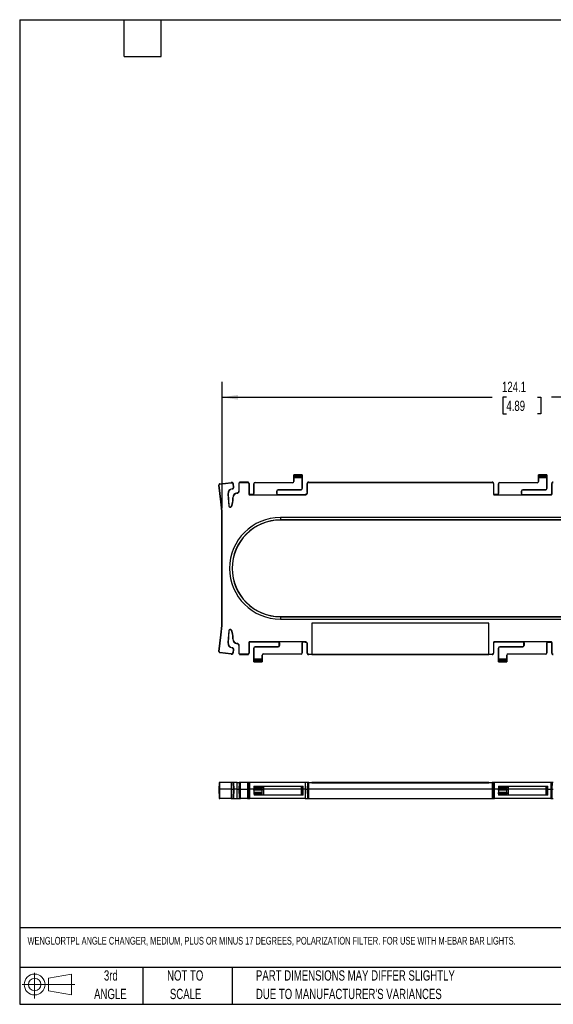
# Model space of a CAD drawing. Header units: millimetres. Extents: x 6 to 273, y 6 to 210.
# Tile 1 of 3: x 6 to 117, y 6 to 210. Entities that reach past the tile are written whole.
import ezdxf

# ---------------------------------------------------------------- set-up
doc = ezdxf.new("R2010")
doc.units = ezdxf.units.MM
doc.layers.add('DIMENSIONS', color=140, linetype='Continuous', lineweight=25)
doc.layers.add('TEXT', color=140, linetype='Continuous', lineweight=25)
doc.styles.add('SLDTEXTSTYLE0', font='TXT', dxfattribs={"width": 0.7})
doc.dimstyles.new('SLDDIMSTYLE2', dxfattribs={"dimtxt": 2.158008, "dimasz": 3.302, "dimexe": 0, "dimexo": 0.0625, "dimgap": 0.539502, "dimtad": 0, "dimtih": 1, "dimtoh": 1, "dimrnd": 1e-09, "dimzin": 12, "dimdsep": 46, "dimtxsty": 'SLDTEXTSTYLE0', "dimsah": 1, "dimcen": 0.09, "dimadec": 0, "dimazin": 3, "dimtfac": 1, "dimtofl": 0, "dimtmove": 0, "dimatfit": 3, "dimfxl": 0, "dimfrac": 2, "dimtolj": 1, "dimtzin": 12, "dimarcsym": 0})

# ---------------------------------------------------------------- blocks, each defined once
blk = doc.blocks.new('Block11')
at = {"color": 7, "linetype": 'Continuous', "lineweight": 18}
for p, q in [((2.59, 5.31), (2.59, 0)), ((5.48, 4.17), (10.18, 5.03)), ((5.48, 1.6), (5.48, 4.17)), ((10.18, 5.03), (10.18, 0.73)), ((0, 2.88), (10.87, 2.88)), ((5.48, 1.6), (10.18, 0.73))]:
    blk.add_line(p, q, dxfattribs=at)
for radius in [2.15, 1.29]:
    blk.add_circle((2.59, 2.88), radius, dxfattribs=at)
blk = doc.blocks.new('Block12')
at = {"color": 7, "linetype": 'Continuous'}
blk.add_blockref('Block11', (0, 0), dxfattribs=at)
blk = doc.blocks.new('SW_NOTE_0_2')
at = {"layer": 'TEXT', "color": 0, "char_height": 2.1167, "attachment_point": 1, "style": 'SLDTEXTSTYLE0'}
for s, insert in [('PART DIMENSIONS MAY DIFFER SLIGHTLY', (0, 2.73)), ("DUE TO MANUFACTURER'S VARIANCES", (0, -1.09))]:
    blk.add_mtext(s, dxfattribs=dict(at, insert=insert))
blk = doc.blocks.new('SW_NOTE_0_3')
at = {"layer": 'TEXT', "color": 0, "char_height": 2.117, "attachment_point": 2, "style": 'SLDTEXTSTYLE0'}
for s, insert in [('NOT TO', (5.26, 2.73)), ('SCALE', (5.35, -1.09))]:
    blk.add_mtext(s, dxfattribs=dict(at, insert=insert))
blk = doc.blocks.new('SW_NOTE_0_4')
at = {"layer": 'TEXT', "color": 0, "char_height": 2.117, "attachment_point": 2, "style": 'SLDTEXTSTYLE0'}
for s, insert in [('3rd', (2.32, 2.73)), ('ANGLE', (2.22, -1.09))]:
    blk.add_mtext(s, dxfattribs=dict(at, insert=insert))
blk = doc.blocks.new('_D_4')
at = {"layer": 'DIMENSIONS'}
for p, q in [((48.13, 108.76), (48.13, 134.8)), ((172.25, 108.76), (172.25, 134.8)), ((48.13, 131.62), (103.89, 131.62)), ((106.82, 131.62), (106.09, 131.62)), ((106.09, 131.62), (106.09, 128.19)), ((113.23, 131.62), (113.95, 131.62)), ((113.95, 131.62), (113.95, 128.19)), ((172.25, 131.62), (116.15, 131.62)), ((106.09, 128.19), (106.82, 128.19)), ((113.95, 128.19), (113.23, 128.19))]:
    blk.add_line(p, q, dxfattribs=at)
for points in [[(48.13, 131.62), (51.43, 131.12), (51.43, 132.13)], [(172.25, 131.62), (168.95, 132.13), (168.95, 131.12)]]:
    blk.add_solid(points, dxfattribs=at)
at = {"layer": 'DIMENSIONS', "char_height": 2.117, "attachment_point": 1, "style": 'SLDTEXTSTYLE0'}
for s, insert in [('124.1', (105.92, 134.84)), ('4.89', (106.82, 130.92))]:
    blk.add_mtext(s, dxfattribs=dict(at, insert=insert))

msp = doc.modelspace()

# ---------------------------------------------------------------- linework, layer by layer
for p, q in [((47.687, 113.755), (50.034, 114.057)), ((47.694, 113.697), (50.041, 113.998)), ((50.034, 114.057), (50.041, 113.998)), ((50.085, 114.001), (50.085, 114.06)), ((51.598, 113.804), (51.598, 112.268)), ((51.598, 113.804), (51.657, 113.804)), ((51.657, 112.268), (51.657, 113.804)), ((51.924, 114.071), (51.924, 114.13)), ((53.37, 114.13), (51.924, 114.13)), ((51.924, 114.071), (53.37, 114.071)), ((53.37, 114.13), (53.37, 114.071)), ((53.637, 113.804), (53.637, 111.707)), ((53.637, 113.804), (53.696, 113.804)), ((53.696, 113.804), (53.696, 111.707)), ((54.94, 114.003), (54.94, 114.027)), ((54.94, 114.027), (62.69, 114.027)), ((62.69, 114.003), (54.94, 114.003)), ((62.69, 114.003), (62.69, 114.027)), ((62.941, 115.623), (62.94, 115.624)), ((62.94, 114.277), (62.94, 115.624)), ((62.94, 115.624), (64.69, 115.624)), ((62.94, 114.277), (62.964, 114.277)), ((64.689, 115.623), (62.941, 115.623)), ((62.95, 115.424), (64.679, 115.424)), ((64.672, 115.242), (62.957, 115.242)), ((62.964, 115.01), (62.964, 114.277)), ((64.666, 115.01), (62.964, 115.01)), ((64.666, 112.777), (64.666, 115.01)), ((64.69, 115.624), (64.689, 115.623)), ((64.69, 115.624), (64.69, 112.777)), ((65.683, 113.804), (65.742, 113.804)), ((65.683, 111.957), (65.683, 113.804)), ((65.742, 111.957), (65.742, 113.804)), ((66.009, 114.071), (66.009, 114.13)), ((66.009, 114.13), (103.87, 114.13)), ((66.009, 114.071), (103.87, 114.071)), ((103.87, 114.13), (103.87, 114.071)), ((104.137, 113.804), (104.137, 111.707)), ((104.137, 113.804), (104.196, 113.804)), ((104.196, 113.804), (104.196, 111.707)), ((105.44, 114.003), (105.44, 114.027)), ((105.44, 114.027), (113.19, 114.027)), ((113.19, 114.003), (105.44, 114.003)), ((113.19, 114.003), (113.19, 114.027)), ((113.441, 115.623), (113.44, 115.624)), ((113.44, 114.277), (113.44, 115.624)), ((113.44, 115.624), (115.19, 115.624)), ((113.44, 114.277), (113.464, 114.277)), ((115.189, 115.623), (113.441, 115.623)), ((113.45, 115.424), (115.179, 115.424)), ((115.172, 115.242), (113.457, 115.242)), ((113.464, 115.01), (113.464, 114.277)), ((115.166, 115.01), (113.464, 115.01)), ((115.166, 112.777), (115.166, 115.01)), ((115.19, 115.624), (115.189, 115.623)), ((115.19, 115.624), (115.19, 112.777)), ((116.183, 113.804), (116.242, 113.804)), ((116.183, 111.707), (116.183, 113.804)), ((116.242, 111.707), (116.242, 113.804)), ((47.465, 113.468), (47.524, 113.475)), ((47.906, 110.041), (47.465, 113.468)), ((47.964, 110.048), (47.524, 113.475)), ((47.694, 113.697), (47.687, 113.755)), ((50.211, 112.758), (50.22, 112.7)), ((50.43, 113.698), (50.489, 113.705)), ((50.501, 113.145), (50.43, 113.698)), ((50.56, 113.153), (50.489, 113.705)), ((50.56, 113.153), (50.501, 113.145)), ((51.243, 111.817), (51.238, 111.876)), ((51.657, 112.268), (51.598, 112.268)), ((54.69, 113.777), (54.714, 113.777)), ((54.69, 111.734), (54.69, 113.777)), ((54.714, 113.777), (54.714, 111.734)), ((59.416, 111.734), (59.416, 112.277)), ((59.44, 112.277), (59.416, 112.277)), ((59.44, 112.277), (59.44, 111.734)), ((59.69, 112.551), (64.44, 112.551)), ((59.69, 112.527), (59.69, 112.551)), ((64.44, 112.527), (59.69, 112.527)), ((64.44, 112.551), (64.44, 112.527)), ((64.69, 112.777), (64.666, 112.777)), ((65.742, 111.957), (65.683, 111.957)), ((105.19, 113.777), (105.214, 113.777)), ((105.19, 111.734), (105.19, 113.777)), ((105.214, 113.777), (105.214, 111.734)), ((109.916, 111.734), (109.916, 112.277)), ((109.94, 112.277), (109.916, 112.277)), ((109.94, 112.277), (109.94, 111.734)), ((110.19, 112.551), (114.94, 112.551)), ((110.19, 112.527), (110.19, 112.551)), ((114.94, 112.527), (110.19, 112.527)), ((114.94, 112.551), (114.94, 112.527)), ((115.19, 112.777), (115.166, 112.777)), ((47.964, 110.048), (47.906, 110.041)), ((49.327, 111.647), (49.386, 111.651)), ((49.327, 111.647), (49.492, 109.201)), ((49.386, 111.651), (49.551, 109.205)), ((50.319, 110.874), (50.378, 110.874)), ((50.319, 110.874), (50.319, 110.173)), ((50.378, 110.173), (50.319, 110.173)), ((50.378, 110.173), (50.378, 110.874)), ((53.696, 111.707), (53.637, 111.707)), ((53.87, 111.475), (53.87, 111.534)), ((54.49, 111.534), (53.87, 111.534)), ((53.87, 111.475), (65.26, 111.475)), ((54.49, 111.534), (54.49, 111.509)), ((54.49, 111.509), (59.64, 111.509)), ((54.69, 111.734), (54.714, 111.734)), ((59.416, 111.734), (59.44, 111.734)), ((59.64, 111.509), (59.64, 111.534)), ((59.64, 111.534), (65.26, 111.534)), ((65.26, 111.534), (65.26, 111.475)), ((104.196, 111.707), (104.137, 111.707)), ((104.37, 111.475), (104.37, 111.534)), ((104.99, 111.534), (104.37, 111.534)), ((104.37, 111.475), (116.01, 111.475)), ((104.99, 111.534), (104.99, 111.509)), ((104.99, 111.509), (110.14, 111.509)), ((105.19, 111.734), (105.214, 111.734)), ((109.916, 111.734), (109.94, 111.734)), ((110.14, 111.509), (110.14, 111.534)), ((110.14, 111.534), (116.01, 111.534)), ((116.01, 111.534), (116.01, 111.475)), ((116.242, 111.707), (116.183, 111.707)), ((49.551, 109.205), (49.492, 109.201)), ((50.048, 109.057), (49.999, 109.09)), ((48.069, 85.157), (48.069, 107.492)), ((48.128, 107.492), (48.069, 107.492)), ((48.128, 85.157), (48.128, 107.492)), ((60.19, 106.824), (60.19, 106.314)), ((160.19, 106.824), (60.19, 106.824)), ((160.19, 106.314), (60.19, 106.314)), ((60.19, 106.314), (60.19, 106.289)), ((160.19, 106.289), (60.19, 106.289)), ((60.19, 86.359), (60.19, 86.335)), ((60.19, 86.359), (160.19, 86.359)), ((60.19, 86.335), (60.19, 85.824)), ((60.19, 86.335), (160.19, 86.335)), ((60.19, 85.824), (160.19, 85.824)), ((48.128, 85.157), (48.069, 85.157)), ((49.492, 83.447), (49.327, 81.001)), ((49.551, 83.443), (49.386, 80.997)), ((49.492, 83.447), (49.551, 83.443)), ((49.999, 83.559), (50.048, 83.591)), ((103.196, 85.018), (66.683, 85.018)), ((66.683, 85.018), (66.683, 78.577)), ((103.196, 78.577), (103.196, 85.018)), ((47.465, 79.18), (47.906, 82.608)), ((47.524, 79.173), (47.964, 82.6)), ((47.964, 82.6), (47.906, 82.608)), ((50.319, 82.476), (50.319, 81.775)), ((50.378, 82.476), (50.319, 82.476)), ((50.378, 81.775), (50.319, 81.775)), ((50.378, 81.775), (50.378, 82.476)), ((49.386, 80.997), (49.327, 81.001)), ((50.22, 79.949), (50.211, 79.89)), ((50.43, 78.95), (50.501, 79.503)), ((50.489, 78.943), (50.56, 79.496)), ((50.501, 79.503), (50.56, 79.496)), ((51.238, 80.772), (51.243, 80.831)), ((51.598, 80.38), (51.657, 80.38)), ((51.598, 80.38), (51.598, 78.844)), ((51.657, 78.844), (51.657, 80.38)), ((53.637, 80.941), (53.637, 78.844)), ((53.637, 80.941), (53.696, 80.941)), ((53.696, 80.941), (53.696, 78.844)), ((65.26, 81.174), (53.87, 81.174)), ((53.87, 81.115), (53.87, 81.174)), ((59.74, 81.115), (53.87, 81.115)), ((54.69, 79.871), (54.714, 79.871)), ((54.69, 77.024), (54.69, 79.871)), ((54.714, 79.871), (54.714, 77.639)), ((54.94, 80.097), (54.94, 80.121)), ((54.94, 80.121), (59.69, 80.121)), ((59.69, 80.097), (54.94, 80.097)), ((59.69, 80.121), (59.69, 80.097)), ((64.89, 81.139), (59.74, 81.139)), ((59.74, 81.139), (59.74, 81.115)), ((59.964, 80.915), (59.94, 80.915)), ((59.94, 80.371), (59.94, 80.915)), ((59.964, 80.371), (59.94, 80.371)), ((59.964, 80.915), (59.964, 80.371)), ((64.666, 78.871), (64.666, 80.915)), ((64.69, 80.915), (64.666, 80.915)), ((64.69, 80.915), (64.69, 78.871)), ((64.89, 81.115), (64.89, 81.139)), ((65.26, 81.115), (64.89, 81.115)), ((65.26, 81.174), (65.26, 81.115)), ((65.683, 80.691), (65.742, 80.691)), ((65.683, 78.844), (65.683, 80.691)), ((65.742, 78.844), (65.742, 80.691)), ((104.137, 80.941), (104.137, 78.844)), ((104.137, 80.941), (104.196, 80.941)), ((104.196, 80.941), (104.196, 78.844)), ((116.01, 81.174), (104.37, 81.174)), ((104.37, 81.115), (104.37, 81.174)), ((110.24, 81.115), (104.37, 81.115)), ((105.19, 79.871), (105.214, 79.871)), ((105.19, 77.024), (105.19, 79.871)), ((105.214, 79.871), (105.214, 77.639)), ((105.44, 80.097), (105.44, 80.121)), ((105.44, 80.121), (110.19, 80.121)), ((110.19, 80.097), (105.44, 80.097)), ((110.19, 80.121), (110.19, 80.097)), ((115.39, 81.139), (110.24, 81.139)), ((110.24, 81.139), (110.24, 81.115)), ((110.44, 80.371), (110.44, 80.915)), ((110.464, 80.915), (110.44, 80.915)), ((110.44, 80.371), (110.464, 80.371)), ((110.464, 80.915), (110.464, 80.371)), ((115.166, 78.871), (115.166, 80.915)), ((115.19, 80.915), (115.166, 80.915)), ((115.19, 80.915), (115.19, 78.871)), ((115.39, 81.115), (115.39, 81.139)), ((115.39, 81.115), (116.01, 81.115)), ((116.01, 81.174), (116.01, 81.115)), ((116.183, 80.941), (116.242, 80.941)), ((116.183, 78.844), (116.183, 80.941)), ((116.242, 78.844), (116.242, 80.941)), ((47.524, 79.173), (47.465, 79.18)), ((47.687, 78.893), (47.694, 78.952)), ((50.034, 78.592), (47.687, 78.893)), ((50.041, 78.65), (47.694, 78.952)), ((50.041, 78.65), (50.034, 78.592)), ((50.489, 78.943), (50.43, 78.95)), ((51.657, 78.844), (51.598, 78.844)), ((53.37, 78.577), (51.924, 78.577)), ((51.924, 78.518), (51.924, 78.577)), ((51.924, 78.518), (53.37, 78.518)), ((53.37, 78.577), (53.37, 78.518)), ((53.696, 78.844), (53.637, 78.844)), ((56.429, 77.224), (54.7, 77.224)), ((54.707, 77.407), (56.422, 77.407)), ((54.714, 77.639), (56.416, 77.639)), ((56.44, 78.371), (56.416, 78.371)), ((56.416, 77.639), (56.416, 78.371)), ((56.44, 78.371), (56.44, 77.024)), ((56.69, 78.646), (64.44, 78.646)), ((56.69, 78.646), (56.69, 78.621)), ((64.44, 78.621), (56.69, 78.621)), ((64.44, 78.646), (64.44, 78.621)), ((64.69, 78.871), (64.666, 78.871)), ((65.742, 78.844), (65.683, 78.844)), ((66.009, 78.518), (66.009, 78.577)), ((66.009, 78.577), (66.683, 78.577)), ((103.87, 78.518), (66.009, 78.518)), ((66.683, 78.577), (66.683, 78.575)), ((66.683, 78.575), (103.196, 78.575)), ((103.196, 78.577), (103.87, 78.577)), ((103.196, 78.575), (103.196, 78.577)), ((103.87, 78.577), (103.87, 78.518)), ((104.196, 78.844), (104.137, 78.844)), ((106.929, 77.224), (105.2, 77.224)), ((105.207, 77.407), (106.922, 77.407)), ((105.214, 77.639), (106.916, 77.639)), ((106.94, 78.371), (106.916, 78.371)), ((106.916, 77.639), (106.916, 78.371)), ((106.94, 78.371), (106.94, 77.024)), ((107.19, 78.646), (114.94, 78.646)), ((107.19, 78.646), (107.19, 78.621)), ((114.94, 78.621), (107.19, 78.621)), ((114.94, 78.646), (114.94, 78.621)), ((115.19, 78.871), (115.166, 78.871)), ((116.242, 78.844), (116.183, 78.844)), ((54.69, 77.024), (54.691, 77.025)), ((56.44, 77.024), (54.69, 77.024)), ((54.691, 77.025), (56.439, 77.025)), ((56.439, 77.025), (56.44, 77.024)), ((105.19, 77.024), (105.191, 77.025)), ((106.94, 77.024), (105.19, 77.024)), ((105.191, 77.025), (106.939, 77.025)), ((106.939, 77.025), (106.94, 77.024)), ((47.522, 52.135), (47.463, 50.779)), ((47.694, 52.135), (47.522, 52.135)), ((47.687, 50.779), (47.694, 52.135)), ((50.041, 52.135), (47.694, 52.135)), ((50.041, 52.135), (50.034, 50.779)), ((50.43, 52.135), (50.041, 52.135)), ((50.489, 50.779), (50.43, 52.135)), ((50.43, 52.135), (50.501, 52.135)), ((50.501, 52.135), (50.56, 50.779)), ((50.504, 52.135), (50.501, 52.135)), ((50.563, 50.779), (50.504, 52.135)), ((51.243, 52.135), (50.504, 52.135)), ((51.238, 50.779), (51.243, 52.135)), ((51.243, 52.135), (51.657, 52.135)), ((51.657, 52.135), (51.598, 50.779)), ((51.924, 50.779), (51.924, 52.135)), ((53.37, 52.135), (51.924, 52.135)), ((53.37, 52.135), (53.37, 50.779)), ((53.696, 50.779), (53.637, 52.135)), ((53.87, 50.779), (53.87, 52.135)), ((65.26, 52.135), (53.87, 52.135)), ((54.69, 50.779), (54.691, 50.801)), ((54.7, 51.024), (54.691, 50.801)), ((54.691, 50.801), (56.439, 50.801)), ((54.707, 51.177), (54.7, 51.024)), ((56.429, 51.024), (54.7, 51.024)), ((54.714, 51.335), (54.707, 51.177)), ((54.707, 51.177), (56.422, 51.177)), ((54.714, 51.335), (56.416, 51.335)), ((56.422, 51.177), (56.416, 51.335)), ((56.416, 51.335), (56.69, 51.335)), ((56.422, 51.177), (56.429, 51.024)), ((56.439, 50.801), (56.429, 51.024)), ((56.439, 50.801), (56.44, 50.779)), ((56.69, 51.335), (56.69, 50.779)), ((56.69, 51.335), (64.44, 51.335)), ((64.44, 51.335), (64.44, 50.779)), ((64.44, 51.335), (64.666, 51.335)), ((64.69, 50.779), (64.666, 51.335)), ((64.666, 51.335), (64.89, 51.335)), ((64.89, 50.779), (64.89, 51.335)), ((65.26, 52.135), (65.26, 50.779)), ((65.742, 52.135), (65.683, 50.779)), ((66.009, 50.779), (66.009, 52.135)), ((66.009, 52.135), (66.683, 52.135)), ((66.683, 52.135), (66.683, 52.085)), ((103.196, 52.135), (66.683, 52.135)), ((66.683, 52.085), (103.196, 52.085)), ((103.196, 52.085), (103.196, 52.135)), ((103.196, 52.135), (103.87, 52.135)), ((103.87, 52.135), (103.87, 50.779)), ((104.196, 50.779), (104.137, 52.135)), ((104.37, 50.779), (104.37, 52.135)), ((116.01, 52.135), (104.37, 52.135)), ((105.19, 50.779), (105.191, 50.801)), ((105.2, 51.024), (105.191, 50.801)), ((105.191, 50.801), (106.939, 50.801)), ((105.207, 51.177), (105.2, 51.024)), ((106.929, 51.024), (105.2, 51.024)), ((105.214, 51.335), (105.207, 51.177)), ((105.207, 51.177), (106.922, 51.177)), ((105.214, 51.335), (106.916, 51.335)), ((106.922, 51.177), (106.916, 51.335)), ((106.916, 51.335), (107.19, 51.335)), ((106.922, 51.177), (106.929, 51.024)), ((106.939, 50.801), (106.929, 51.024)), ((106.939, 50.801), (106.94, 50.779)), ((107.19, 51.335), (107.19, 50.779)), ((107.19, 51.335), (114.94, 51.335)), ((114.94, 51.335), (114.94, 50.779)), ((114.94, 51.335), (115.166, 51.335)), ((115.19, 50.779), (115.166, 51.335)), ((115.166, 51.335), (115.39, 51.335)), ((115.39, 50.779), (115.39, 51.335)), ((116.01, 52.135), (116.01, 50.779)), ((116.242, 52.135), (116.183, 50.779)), ((47.463, 50.779), (47.514, 48.835)), ((47.463, 50.779), (47.687, 50.779)), ((47.514, 48.835), (47.693, 48.835)), ((47.693, 48.835), (47.687, 50.779)), ((50.034, 50.779), (47.687, 50.779)), ((50.04, 48.835), (47.693, 48.835)), ((50.034, 50.779), (50.489, 50.779)), ((50.034, 50.779), (50.04, 48.835)), ((50.04, 48.835), (50.438, 48.835)), ((50.438, 48.835), (50.489, 50.779)), ((50.509, 48.835), (50.438, 48.835)), ((50.489, 50.779), (50.56, 50.779)), ((50.56, 50.779), (50.509, 48.835)), ((50.509, 48.835), (50.512, 48.835)), ((50.512, 48.835), (50.563, 50.779)), ((50.563, 50.779), (50.56, 50.779)), ((51.238, 50.779), (50.563, 50.779)), ((51.243, 48.835), (51.238, 50.779)), ((51.238, 50.779), (51.598, 50.779)), ((51.598, 50.779), (51.648, 48.835)), ((51.924, 48.835), (51.924, 50.779)), ((51.924, 50.779), (53.37, 50.779)), ((53.37, 48.835), (51.924, 48.835)), ((53.37, 50.779), (53.37, 48.835)), ((53.645, 48.835), (53.696, 50.779)), ((53.87, 48.835), (53.87, 50.779)), ((54.69, 50.779), (53.87, 50.779)), ((65.26, 48.835), (53.87, 48.835)), ((56.44, 50.779), (54.69, 50.779)), ((54.696, 50.553), (54.69, 50.779)), ((56.434, 50.553), (54.696, 50.553)), ((54.706, 50.144), (56.423, 50.144)), ((54.706, 50.144), (54.708, 50.072)), ((54.708, 50.072), (56.421, 50.072)), ((54.708, 50.072), (54.715, 49.81)), ((56.414, 49.81), (54.715, 49.81)), ((54.715, 49.81), (54.722, 49.535)), ((56.433, 49.535), (54.722, 49.535)), ((56.408, 49.548), (56.414, 49.81)), ((56.414, 49.81), (56.421, 50.072)), ((56.421, 50.072), (56.423, 50.144)), ((56.69, 49.535), (56.433, 49.535)), ((56.44, 50.779), (56.434, 50.553)), ((56.69, 50.779), (56.44, 50.779)), ((56.69, 50.779), (56.69, 49.535)), ((64.44, 50.779), (56.69, 50.779)), ((64.44, 49.535), (56.69, 49.535)), ((64.44, 50.779), (64.44, 49.535)), ((64.44, 50.779), (64.69, 50.779)), ((64.657, 49.535), (64.44, 49.535)), ((64.657, 49.535), (64.69, 50.779)), ((64.89, 49.535), (64.657, 49.535)), ((64.89, 50.779), (64.69, 50.779)), ((64.89, 49.535), (64.89, 50.779)), ((65.26, 50.779), (64.89, 50.779)), ((65.26, 50.779), (65.26, 48.835)), ((65.683, 50.779), (65.734, 48.835)), ((66.009, 48.835), (66.009, 50.779)), ((103.87, 50.779), (66.009, 50.779)), ((66.009, 48.835), (103.87, 48.835)), ((103.87, 50.779), (103.87, 48.835)), ((104.145, 48.835), (104.196, 50.779)), ((104.37, 48.835), (104.37, 50.779)), ((105.19, 50.779), (104.37, 50.779)), ((116.01, 48.835), (104.37, 48.835)), ((105.196, 50.553), (105.19, 50.779)), ((106.94, 50.779), (105.19, 50.779)), ((106.934, 50.553), (105.196, 50.553)), ((105.206, 50.144), (106.923, 50.144)), ((105.206, 50.144), (105.208, 50.072)), ((105.208, 50.072), (106.921, 50.072)), ((105.215, 49.81), (105.208, 50.072)), ((106.914, 49.81), (105.215, 49.81)), ((105.215, 49.81), (105.222, 49.535)), ((106.933, 49.535), (105.222, 49.535)), ((106.908, 49.548), (106.914, 49.81)), ((106.921, 50.072), (106.914, 49.81)), ((106.921, 50.072), (106.923, 50.144)), ((107.19, 49.535), (106.933, 49.535)), ((106.94, 50.779), (106.934, 50.553)), ((107.19, 50.779), (106.94, 50.779)), ((107.19, 50.779), (107.19, 49.535)), ((114.94, 50.779), (107.19, 50.779)), ((114.94, 49.535), (107.19, 49.535)), ((114.94, 50.779), (114.94, 49.535)), ((114.94, 50.779), (115.19, 50.779)), ((115.157, 49.535), (114.94, 49.535)), ((115.157, 49.535), (115.19, 50.779)), ((115.39, 49.535), (115.157, 49.535)), ((115.39, 50.779), (115.19, 50.779)), ((115.39, 49.535), (115.39, 50.779)), ((115.39, 50.779), (116.01, 50.779)), ((116.01, 50.779), (116.01, 48.835)), ((116.183, 50.779), (116.234, 48.835))]:
    msp.add_line(p, q)
for centre, radius, start, end in [((50.085, 113.654), 0.407, 90.00001, 97.32402), ((50.085, 113.654), 0.347, 90, 97.32402), ((54.94, 113.777), 0.25, 90, 180), ((54.94, 113.777), 0.226, 90, 180), ((62.69, 114.277), 0.274, 270, 0), ((62.69, 114.277), 0.25, 270, 0), ((105.44, 113.777), 0.25, 90, 180), ((105.44, 113.777), 0.226, 90, 180), ((113.19, 114.277), 0.274, 270, 0), ((113.19, 114.277), 0.25, 270, 0), ((50.377, 111.719), 1.053, 99.07557, 183.8699), ((50.377, 111.719), 0.993, 99.07441, 183.8699), ((51.325, 110.874), 1.007, 94.97163, 180), ((51.325, 110.874), 0.947, 94.97163, 180), ((51.204, 112.268), 0.393, 274.97163, 0), ((51.204, 112.268), 0.453, 274.97163, 360), ((59.69, 112.277), 0.274, 90, 180), ((59.69, 112.277), 0.25, 90, 180), ((64.44, 112.777), 0.226, 270, 0), ((64.44, 112.777), 0.25, 270, 0), ((110.19, 112.277), 0.274, 90, 180), ((110.19, 112.277), 0.25, 90, 180), ((114.94, 112.777), 0.226, 270, 0), ((114.94, 112.777), 0.25, 270, 0), ((28.075, 107.492), 19.993, 0, 7.32402), ((28.075, 107.492), 20.053, 0, 7.32402), ((48.325, 110.173), 1.993, 327.07991, 0), ((48.325, 110.173), 2.053, 327.07991, 0), ((54.49, 111.734), 0.224, 270, 0), ((54.49, 111.734), 0.2, 270, 0), ((59.64, 111.734), 0.224, 180, 270), ((59.64, 111.734), 0.2, 180, 270), ((104.99, 111.734), 0.224, 270, 0), ((104.99, 111.734), 0.2, 270, 0), ((110.14, 111.734), 0.224, 180, 270), ((110.14, 111.734), 0.2, 180, 270), ((49.794, 109.222), 0.303, 183.8699, 327.07991), ((49.794, 109.222), 0.243, 183.8699, 327.07991), ((60.19, 96.324), 10.5, 90, 270), ((60.19, 96.324), 9.99, 90, 270), ((60.19, 96.324), 9.965, 90, 270), ((28.075, 85.157), 19.993, 352.67598, 0), ((28.075, 85.157), 20.053, 352.67598, 0), ((49.794, 83.427), 0.303, 32.92009, 176.1301), ((49.794, 83.427), 0.243, 32.92009, 176.1301), ((48.325, 82.476), 1.993, 0, 32.92009), ((48.325, 82.476), 2.053, 0, 32.92009), ((51.325, 81.775), 1.007, 180, 265.02837), ((51.325, 81.775), 0.947, 180, 265.02837), ((50.377, 80.93), 1.053, 176.1301, 260.92559), ((50.377, 80.93), 0.993, 176.1301, 260.92559), ((50.156, 79.547), 0.347, 352.67598, 80.92559), ((50.156, 79.547), 0.407, 352.67598, 80.92559), ((51.204, 80.38), 0.393, 0, 85.02837), ((51.204, 80.38), 0.453, 360, 85.02837), ((54.94, 79.871), 0.25, 90, 180), ((54.94, 79.871), 0.226, 90, 180), ((59.69, 80.371), 0.274, 270, 0), ((59.69, 80.371), 0.25, 270, 0), ((59.74, 80.915), 0.224, 0, 90), ((59.74, 80.915), 0.2, 0, 90), ((64.89, 80.915), 0.224, 90, 180), ((64.89, 80.915), 0.2, 90, 180), ((105.44, 79.871), 0.25, 90, 180), ((105.44, 79.871), 0.226, 90, 180), ((110.19, 80.371), 0.274, 270, 0), ((110.19, 80.371), 0.25, 270, 0), ((110.24, 80.915), 0.224, 0, 90), ((110.24, 80.915), 0.2, 0, 90), ((115.39, 80.915), 0.224, 90, 180), ((115.39, 80.915), 0.2, 90, 180), ((47.72, 79.148), 0.257, 172.67598, 262.67598), ((47.72, 79.148), 0.197, 172.67598, 262.67598), ((50.085, 78.995), 0.407, 262.67598, 352.67598), ((50.085, 78.995), 0.347, 262.67598, 352.67598), ((56.69, 78.371), 0.274, 90, 180), ((56.69, 78.371), 0.25, 90, 180), ((64.44, 78.871), 0.226, 270, 0), ((64.44, 78.871), 0.25, 270, 0), ((107.19, 78.371), 0.274, 90, 180), ((107.19, 78.371), 0.25, 90, 180), ((114.94, 78.871), 0.226, 270, 0), ((114.94, 78.871), 0.25, 270, 0)]:
    msp.add_arc(centre, radius, start, end)
for centre, start_param, end_param in [((62.94, 115.374), 4.9143275, 6.1959188), ((62.961, 115.474), 1.7715737, 2.7636307), ((62.953, 115.01), 4.712389, 5.9052233), ((64.676, 115.01), 0.377962, 1.5707963), ((64.668, 115.474), 3.5195546, 4.5116116), ((64.69, 115.374), 0.0872665, 1.3688579), ((113.44, 115.374), 4.9143275, 6.1959188), ((113.461, 115.474), 1.7715737, 2.7636307), ((113.453, 115.01), 4.712389, 5.9052233), ((115.176, 115.01), 0.377962, 1.5707963), ((115.168, 115.474), 3.5195546, 4.5116116), ((115.19, 115.374), 0.0872665, 1.3688579), ((54.69, 77.274), 3.2288591, 4.5104505), ((54.711, 77.174), 0.377962, 1.370019), ((54.703, 77.639), 3.5195546, 4.712389), ((56.426, 77.639), 1.5707963, 2.7636307), ((56.418, 77.174), 4.9131663, 5.9052233), ((56.44, 77.274), 1.7727348, 3.0543262), ((105.19, 77.274), 3.2288591, 4.5104505), ((105.211, 77.174), 0.377962, 1.370019), ((105.203, 77.639), 3.5195546, 4.712389), ((106.926, 77.639), 1.5707963, 2.7636307), ((106.918, 77.174), 4.9131664, 5.9052233), ((106.94, 77.274), 1.7727348, 3.0543262)]:
    msp.add_ellipse(centre, major_axis=(0, 0.25), ratio=0.0436609, start_param=start_param, end_param=end_param)
for points, knots in [([(50.489, 113.705), (50.485, 113.731), (50.474, 113.78), (50.446, 113.847), (50.406, 113.907), (50.355, 113.96), (50.306, 113.996), (50.264, 114.02), (50.231, 114.034), (50.196, 114.045), (50.161, 114.054), (50.124, 114.059), (50.098, 114.06), (50.085, 114.06)], [0, 0, 0, 0, 0.125, 0.25, 0.375, 0.5, 0.625, 0.6875, 0.75, 0.8125, 0.875, 0.9375, 1.0000001, 1.0000001, 1.0000001, 1.0000001]), ([(50.085, 114.001), (50.096, 114.001), (50.119, 114), (50.15, 113.996), (50.18, 113.988), (50.21, 113.979), (50.238, 113.966), (50.274, 113.946), (50.316, 113.916), (50.359, 113.87), (50.393, 113.819), (50.417, 113.762), (50.427, 113.72), (50.43, 113.698), (50.43, 113.698)], [-0.0000637, -0.0000637, -0.0000637, -0.0000637, 0.0624363, 0.1249363, 0.1874363, 0.2499363, 0.3124363, 0.3749363, 0.4999363, 0.6249363, 0.7499363, 0.8749363, 0.9999363, 1, 1, 1, 1]), ([(51.924, 114.13), (51.882, 114.13), (51.796, 114.113), (51.687, 114.041), (51.614, 113.932), (51.598, 113.846), (51.598, 113.804)], [-0.0000002, -0.0000002, -0.0000002, -0.0000002, 0.2480879, 0.4999418, 0.7513102, 1.0000006, 1.0000006, 1.0000006, 1.0000006]), ([(51.657, 113.804), (51.657, 113.838), (51.671, 113.909), (51.73, 113.998), (51.819, 114.057), (51.889, 114.071), (51.924, 114.071)], [-0.0000003, -0.0000003, -0.0000003, -0.0000003, 0.2486902, 0.5000586, 0.7519125, 1.0000007, 1.0000007, 1.0000007, 1.0000007]), ([(53.696, 113.804), (53.696, 113.846), (53.679, 113.932), (53.607, 114.041), (53.498, 114.113), (53.412, 114.13), (53.37, 114.13)], [-0.0000003, -0.0000003, -0.0000003, -0.0000003, 0.2480879, 0.4999418, 0.7513102, 1.0000006, 1.0000006, 1.0000006, 1.0000006]), ([(53.37, 114.071), (53.404, 114.071), (53.475, 114.057), (53.564, 113.998), (53.623, 113.909), (53.637, 113.838), (53.637, 113.804)], [-0.0000003, -0.0000003, -0.0000003, -0.0000003, 0.2486902, 0.5000586, 0.7519125, 1.0000006, 1.0000006, 1.0000006, 1.0000006]), ([(66.009, 114.13), (65.967, 114.13), (65.882, 114.113), (65.773, 114.041), (65.7, 113.932), (65.683, 113.846), (65.683, 113.804)], [-0.0000003, -0.0000003, -0.0000003, -0.0000003, 0.2480879, 0.4999418, 0.7513102, 1.0000006, 1.0000006, 1.0000006, 1.0000006]), ([(65.742, 113.804), (65.742, 113.838), (65.756, 113.909), (65.816, 113.998), (65.905, 114.057), (65.975, 114.071), (66.009, 114.071)], [-0.0000003, -0.0000003, -0.0000003, -0.0000003, 0.2486901, 0.5000585, 0.7519124, 1.0000006, 1.0000006, 1.0000006, 1.0000006]), ([(104.196, 113.804), (104.196, 113.846), (104.179, 113.932), (104.107, 114.041), (103.998, 114.113), (103.912, 114.13), (103.87, 114.13)], [-0.0000003, -0.0000003, -0.0000003, -0.0000003, 0.2480879, 0.4999418, 0.7513102, 1.0000006, 1.0000006, 1.0000006, 1.0000006]), ([(103.87, 114.071), (103.904, 114.071), (103.975, 114.057), (104.064, 113.998), (104.123, 113.909), (104.137, 113.838), (104.137, 113.804)], [-0.0000003, -0.0000003, -0.0000003, -0.0000003, 0.2486901, 0.5000585, 0.7519124, 1.0000006, 1.0000006, 1.0000006, 1.0000006]), ([(116.509, 114.13), (116.467, 114.13), (116.382, 114.113), (116.273, 114.041), (116.2, 113.932), (116.183, 113.846), (116.183, 113.804)], [-0.0000003, -0.0000003, -0.0000003, -0.0000003, 0.2480879, 0.4999418, 0.7513102, 1.0000006, 1.0000006, 1.0000006, 1.0000006]), ([(116.242, 113.804), (116.242, 113.838), (116.256, 113.909), (116.316, 113.998), (116.405, 114.057), (116.475, 114.071), (116.509, 114.071)], [-0.0000003, -0.0000003, -0.0000003, -0.0000003, 0.2486901, 0.5000585, 0.7519124, 1.0000006, 1.0000006, 1.0000006, 1.0000006]), ([(47.687, 113.755), (47.669, 113.753), (47.636, 113.745), (47.59, 113.724), (47.55, 113.695), (47.515, 113.659), (47.488, 113.616), (47.471, 113.569), (47.462, 113.52), (47.463, 113.486), (47.465, 113.468)], [-0.0000042, -0.0000042, -0.0000042, -0.0000042, 0.125, 0.25, 0.375, 0.5, 0.625, 0.75, 0.875, 1, 1, 1, 1]), ([(47.524, 113.475), (47.524, 113.475), (47.522, 113.489), (47.522, 113.516), (47.528, 113.553), (47.542, 113.589), (47.562, 113.622), (47.589, 113.65), (47.62, 113.673), (47.655, 113.689), (47.681, 113.695), (47.694, 113.697)], [-0.0000049, -0.0000049, -0.0000049, -0.0000049, 0.0001304, 0.1251304, 0.2501304, 0.3751304, 0.5001304, 0.6251304, 0.7501304, 0.8751304, 1.0001354, 1.0001354, 1.0001354, 1.0001354]), ([(50.501, 113.145), (50.504, 113.122), (50.505, 113.077), (50.494, 113.012), (50.471, 112.949), (50.437, 112.892), (50.392, 112.843), (50.338, 112.802), (50.278, 112.774), (50.235, 112.762), (50.211, 112.758), (50.211, 112.758)], [-0.0000377, -0.0000377, -0.0000377, -0.0000377, 0.1249623, 0.2499623, 0.3749623, 0.4999623, 0.6249623, 0.7499623, 0.8749623, 0.9999623, 1.0000001, 1.0000001, 1.0000001, 1.0000001]), ([(50.22, 112.7), (50.248, 112.704), (50.299, 112.718), (50.369, 112.751), (50.432, 112.799), (50.484, 112.857), (50.525, 112.923), (50.552, 112.997), (50.564, 113.073), (50.563, 113.126), (50.56, 113.153)], [0, 0, 0, 0, 0.125, 0.25, 0.375, 0.5, 0.625, 0.75, 0.875, 1.0000001, 1.0000001, 1.0000001, 1.0000001]), ([(65.26, 111.475), (65.322, 111.475), (65.449, 111.499), (65.61, 111.607), (65.718, 111.768), (65.742, 111.895), (65.742, 111.957)], [-0.0000002, -0.0000002, -0.0000002, -0.0000002, 0.247175, 0.4998155, 0.7528066, 0.9999999, 0.9999999, 0.9999999, 0.9999999]), ([(65.683, 111.957), (65.683, 111.903), (65.662, 111.791), (65.567, 111.65), (65.426, 111.555), (65.314, 111.534), (65.26, 111.534)], [-0.0000003, -0.0000003, -0.0000003, -0.0000003, 0.2471931, 0.5001841, 0.7528247, 0.9999999, 0.9999999, 0.9999999, 0.9999999]), ([(53.637, 111.707), (53.637, 111.667), (53.659, 111.586), (53.748, 111.496), (53.829, 111.475), (53.87, 111.475)], [0.00000086, 0.00000086, 0.00000086, 0.00000086, 0.33208873, 0.66688684, 1.00000014, 1.00000014, 1.00000014, 1.00000014]), ([(53.87, 111.534), (53.84, 111.534), (53.779, 111.55), (53.712, 111.616), (53.696, 111.677), (53.696, 111.707)], [0.00000109, 0.00000109, 0.00000109, 0.00000109, 0.33311416, 0.66791227, 1.0000002, 1.0000002, 1.0000002, 1.0000002]), ([(104.137, 111.707), (104.137, 111.667), (104.159, 111.586), (104.248, 111.496), (104.329, 111.475), (104.37, 111.475)], [0.00000086, 0.00000086, 0.00000086, 0.00000086, 0.33208873, 0.66688684, 1.00000014, 1.00000014, 1.00000014, 1.00000014]), ([(104.37, 111.534), (104.34, 111.534), (104.279, 111.55), (104.212, 111.616), (104.196, 111.677), (104.196, 111.707)], [0.00000109, 0.00000109, 0.00000109, 0.00000109, 0.33311416, 0.66791227, 1.0000002, 1.0000002, 1.0000002, 1.0000002]), ([(116.01, 111.475), (116.05, 111.475), (116.131, 111.496), (116.221, 111.586), (116.242, 111.667), (116.242, 111.707)], [0.00000086, 0.00000086, 0.00000086, 0.00000086, 0.33208873, 0.66688684, 1.00000014, 1.00000014, 1.00000014, 1.00000014]), ([(116.183, 111.707), (116.183, 111.677), (116.167, 111.616), (116.101, 111.55), (116.04, 111.534), (116.01, 111.534)], [0.00000101, 0.00000101, 0.00000101, 0.00000101, 0.33311416, 0.66791227, 1.00000021, 1.00000021, 1.00000021, 1.00000021]), ([(53.87, 81.174), (53.829, 81.174), (53.748, 81.153), (53.659, 81.063), (53.637, 80.982), (53.637, 80.941)], [0.00000086, 0.00000086, 0.00000086, 0.00000086, 0.33208873, 0.66688684, 1.00000014, 1.00000014, 1.00000014, 1.00000014]), ([(53.696, 80.941), (53.696, 80.971), (53.713, 81.032), (53.779, 81.099), (53.84, 81.115), (53.87, 81.115)], [0.00000101, 0.00000101, 0.00000101, 0.00000101, 0.33311416, 0.66791227, 1.00000021, 1.00000021, 1.00000021, 1.00000021]), ([(65.742, 80.691), (65.742, 80.754), (65.718, 80.88), (65.61, 81.042), (65.449, 81.149), (65.322, 81.174), (65.26, 81.174)], [-0.0000002, -0.0000002, -0.0000002, -0.0000002, 0.247175, 0.4998155, 0.7528066, 0.9999999, 0.9999999, 0.9999999, 0.9999999]), ([(65.26, 81.115), (65.314, 81.115), (65.426, 81.093), (65.567, 80.999), (65.662, 80.857), (65.683, 80.746), (65.683, 80.691)], [-0.0000003, -0.0000003, -0.0000003, -0.0000003, 0.2471931, 0.5001841, 0.7528247, 0.9999999, 0.9999999, 0.9999999, 0.9999999]), ([(104.37, 81.174), (104.329, 81.174), (104.248, 81.153), (104.159, 81.063), (104.137, 80.982), (104.137, 80.941)], [0.00000086, 0.00000086, 0.00000086, 0.00000086, 0.33208873, 0.66688684, 1.00000014, 1.00000014, 1.00000014, 1.00000014]), ([(104.196, 80.941), (104.196, 80.971), (104.213, 81.032), (104.279, 81.099), (104.34, 81.115), (104.37, 81.115)], [0.00000101, 0.00000101, 0.00000101, 0.00000101, 0.33311416, 0.66791227, 1.00000021, 1.00000021, 1.00000021, 1.00000021]), ([(116.242, 80.941), (116.242, 80.982), (116.221, 81.063), (116.131, 81.152), (116.05, 81.174), (116.01, 81.174)], [0.00000086, 0.00000086, 0.00000086, 0.00000086, 0.33208873, 0.66688684, 1.00000014, 1.00000014, 1.00000014, 1.00000014]), ([(116.01, 81.115), (116.04, 81.115), (116.101, 81.099), (116.167, 81.032), (116.183, 80.971), (116.183, 80.941)], [0.00000109, 0.00000109, 0.00000109, 0.00000109, 0.33311416, 0.66791227, 1.0000002, 1.0000002, 1.0000002, 1.0000002]), ([(51.598, 78.844), (51.598, 78.802), (51.614, 78.717), (51.687, 78.608), (51.796, 78.535), (51.882, 78.518), (51.924, 78.518)], [-0.0000002, -0.0000002, -0.0000002, -0.0000002, 0.2480879, 0.4999418, 0.7513102, 1.0000006, 1.0000006, 1.0000006, 1.0000006]), ([(51.924, 78.577), (51.889, 78.577), (51.819, 78.591), (51.73, 78.651), (51.67, 78.74), (51.657, 78.81), (51.657, 78.844)], [-0.0000003, -0.0000003, -0.0000003, -0.0000003, 0.2486902, 0.5000586, 0.7519124, 1.0000006, 1.0000006, 1.0000006, 1.0000006]), ([(53.637, 78.844), (53.637, 78.81), (53.623, 78.74), (53.564, 78.651), (53.475, 78.591), (53.404, 78.577), (53.37, 78.577)], [-0.0000003, -0.0000003, -0.0000003, -0.0000003, 0.2486902, 0.5000586, 0.7519125, 1.0000007, 1.0000007, 1.0000007, 1.0000007]), ([(53.37, 78.518), (53.412, 78.518), (53.498, 78.535), (53.607, 78.608), (53.679, 78.717), (53.696, 78.802), (53.696, 78.844)], [-0.0000002, -0.0000002, -0.0000002, -0.0000002, 0.2480879, 0.4999418, 0.7513102, 1.0000006, 1.0000006, 1.0000006, 1.0000006]), ([(65.683, 78.844), (65.683, 78.802), (65.7, 78.717), (65.773, 78.608), (65.881, 78.535), (65.967, 78.518), (66.009, 78.518)], [-0.0000003, -0.0000003, -0.0000003, -0.0000003, 0.2480879, 0.4999418, 0.7513102, 1.0000006, 1.0000006, 1.0000006, 1.0000006]), ([(66.009, 78.577), (65.975, 78.577), (65.905, 78.591), (65.816, 78.651), (65.756, 78.74), (65.742, 78.81), (65.742, 78.844)], [-0.0000003, -0.0000003, -0.0000003, -0.0000003, 0.2486901, 0.5000585, 0.7519124, 1.0000006, 1.0000006, 1.0000006, 1.0000006]), ([(104.137, 78.844), (104.137, 78.81), (104.123, 78.74), (104.064, 78.651), (103.975, 78.591), (103.904, 78.577), (103.87, 78.577)], [-0.0000003, -0.0000003, -0.0000003, -0.0000003, 0.2486901, 0.5000585, 0.7519124, 1.0000006, 1.0000006, 1.0000006, 1.0000006]), ([(103.87, 78.518), (103.912, 78.518), (103.998, 78.535), (104.107, 78.608), (104.179, 78.717), (104.196, 78.802), (104.196, 78.844)], [-0.0000002, -0.0000002, -0.0000002, -0.0000002, 0.2480879, 0.4999418, 0.7513102, 1.0000006, 1.0000006, 1.0000006, 1.0000006]), ([(116.183, 78.844), (116.183, 78.802), (116.2, 78.717), (116.273, 78.608), (116.381, 78.535), (116.467, 78.518), (116.509, 78.518)], [-0.0000003, -0.0000003, -0.0000003, -0.0000003, 0.2480879, 0.4999418, 0.7513102, 1.0000006, 1.0000006, 1.0000006, 1.0000006]), ([(116.509, 78.577), (116.475, 78.577), (116.405, 78.591), (116.316, 78.651), (116.256, 78.74), (116.242, 78.81), (116.242, 78.844)], [-0.0000003, -0.0000003, -0.0000003, -0.0000003, 0.2486901, 0.5000585, 0.7519124, 1.0000006, 1.0000006, 1.0000006, 1.0000006]), ([(51.924, 52.135), (51.889, 52.135), (51.819, 52.135), (51.73, 52.135), (51.67, 52.135), (51.657, 52.135), (51.657, 52.135)], [-0.0000003, -0.0000003, -0.0000003, -0.0000003, 0.2486902, 0.5000586, 0.7519124, 1.0000006, 1.0000006, 1.0000006, 1.0000006]), ([(53.637, 52.135), (53.637, 52.135), (53.623, 52.135), (53.564, 52.135), (53.475, 52.135), (53.404, 52.135), (53.37, 52.135)], [-0.0000003, -0.0000003, -0.0000003, -0.0000003, 0.2486902, 0.5000586, 0.7519125, 1.0000007, 1.0000007, 1.0000007, 1.0000007]), ([(53.87, 52.135), (53.829, 52.135), (53.748, 52.135), (53.659, 52.135), (53.637, 52.135), (53.637, 52.135)], [0.00000086, 0.00000086, 0.00000086, 0.00000086, 0.33208873, 0.66688684, 1.00000014, 1.00000014, 1.00000014, 1.00000014]), ([(65.742, 52.135), (65.742, 52.135), (65.718, 52.135), (65.61, 52.135), (65.449, 52.135), (65.322, 52.135), (65.26, 52.135)], [-0.0000002, -0.0000002, -0.0000002, -0.0000002, 0.247175, 0.4998155, 0.7528066, 0.9999999, 0.9999999, 0.9999999, 0.9999999]), ([(66.009, 52.135), (65.975, 52.135), (65.905, 52.135), (65.816, 52.135), (65.756, 52.135), (65.742, 52.135), (65.742, 52.135)], [-0.0000003, -0.0000003, -0.0000003, -0.0000003, 0.2486901, 0.5000585, 0.7519124, 1.0000006, 1.0000006, 1.0000006, 1.0000006]), ([(104.137, 52.135), (104.137, 52.135), (104.123, 52.135), (104.064, 52.135), (103.975, 52.135), (103.904, 52.135), (103.87, 52.135)], [-0.0000003, -0.0000003, -0.0000003, -0.0000003, 0.2486901, 0.5000585, 0.7519124, 1.0000006, 1.0000006, 1.0000006, 1.0000006]), ([(104.37, 52.135), (104.329, 52.135), (104.248, 52.135), (104.159, 52.135), (104.137, 52.135), (104.137, 52.135)], [0.00000086, 0.00000086, 0.00000086, 0.00000086, 0.33208873, 0.66688684, 1.00000014, 1.00000014, 1.00000014, 1.00000014]), ([(116.242, 52.135), (116.242, 52.135), (116.221, 52.135), (116.131, 52.135), (116.05, 52.135), (116.01, 52.135)], [0.00000086, 0.00000086, 0.00000086, 0.00000086, 0.33208873, 0.66688684, 1.00000014, 1.00000014, 1.00000014, 1.00000014]), ([(116.509, 52.135), (116.475, 52.135), (116.405, 52.135), (116.316, 52.135), (116.256, 52.135), (116.242, 52.135), (116.242, 52.135)], [-0.0000003, -0.0000003, -0.0000003, -0.0000003, 0.2486901, 0.5000585, 0.7519124, 1.0000006, 1.0000006, 1.0000006, 1.0000006]), ([(50.509, 48.835), (50.543, 48.835), (50.634, 48.835), (50.896, 48.835), (51.127, 48.835), (51.243, 48.835)], [0, 0, 0, 0, 0.2306444, 0.6153222, 1, 1, 1, 1]), ([(51.243, 48.835), (51.264, 48.835), (51.308, 48.835), (51.37, 48.835), (51.429, 48.835), (51.483, 48.835), (51.536, 48.835), (51.585, 48.835), (51.621, 48.835), (51.645, 48.835), (51.647, 48.835), (51.648, 48.835)], [0, 0, 0, 0, 0.1003924, 0.1983809, 0.2961952, 0.3960767, 0.5001333, 0.6239943, 0.7588954, 0.87682, 1, 1, 1, 1]), ([(51.598, 50.779), (51.598, 50.779), (51.614, 50.779), (51.687, 50.779), (51.796, 50.779), (51.882, 50.779), (51.924, 50.779)], [-0.0000002, -0.0000002, -0.0000002, -0.0000002, 0.2480879, 0.4999418, 0.7513102, 1.0000006, 1.0000006, 1.0000006, 1.0000006]), ([(51.648, 48.835), (51.648, 48.835), (51.663, 48.835), (51.724, 48.835), (51.816, 48.835), (51.888, 48.835), (51.924, 48.835)], [-0.0000002, -0.0000002, -0.0000002, -0.0000002, 0.2480879, 0.4999418, 0.7513102, 1.0000007, 1.0000007, 1.0000007, 1.0000007]), ([(53.37, 50.779), (53.412, 50.779), (53.498, 50.779), (53.607, 50.779), (53.679, 50.779), (53.696, 50.779), (53.696, 50.779)], [-0.0000002, -0.0000002, -0.0000002, -0.0000002, 0.2480879, 0.4999418, 0.7513102, 1.0000006, 1.0000006, 1.0000006, 1.0000006]), ([(53.37, 48.835), (53.405, 48.835), (53.478, 48.835), (53.57, 48.835), (53.631, 48.835), (53.645, 48.835), (53.645, 48.835)], [-0.0000002, -0.0000002, -0.0000002, -0.0000002, 0.2480879, 0.4999418, 0.7513102, 1.0000007, 1.0000007, 1.0000007, 1.0000007]), ([(53.645, 48.835), (53.645, 48.835), (53.666, 48.835), (53.753, 48.835), (53.831, 48.835), (53.87, 48.835)], [0.00000077, 0.00000077, 0.00000077, 0.00000077, 0.33311416, 0.66791227, 1.00000017, 1.00000017, 1.00000017, 1.00000017]), ([(53.696, 50.779), (53.696, 50.779), (53.713, 50.779), (53.779, 50.779), (53.84, 50.779), (53.87, 50.779)], [0.00000101, 0.00000101, 0.00000101, 0.00000101, 0.33311416, 0.66791227, 1.00000021, 1.00000021, 1.00000021, 1.00000021]), ([(54.696, 50.553), (54.696, 50.53), (54.697, 50.485), (54.699, 50.421), (54.701, 50.363), (54.702, 50.312), (54.703, 50.267), (54.704, 50.23), (54.705, 50.199), (54.706, 50.175), (54.706, 50.156), (54.706, 50.148), (54.706, 50.144)], [0, 0, 0, 0, 0.1196735, 0.23497624, 0.34590769, 0.45246736, 0.55465484, 0.65246978, 0.74591191, 0.83498102, 0.91967705, 1, 1, 1, 1]), ([(56.423, 50.144), (56.423, 50.15), (56.424, 50.163), (56.425, 50.195), (56.426, 50.24), (56.427, 50.298), (56.429, 50.371), (56.431, 50.457), (56.433, 50.521), (56.434, 50.553)], [0, 0, 0, 0, 0.1161131, 0.2411449, 0.3750935, 0.5179565, 0.6697308, 0.8304133, 1, 1, 1, 1]), ([(65.26, 50.779), (65.314, 50.779), (65.426, 50.779), (65.567, 50.779), (65.662, 50.779), (65.683, 50.779), (65.683, 50.779)], [-0.0000003, -0.0000003, -0.0000003, -0.0000003, 0.2471931, 0.5001841, 0.7528247, 0.9999999, 0.9999999, 0.9999999, 0.9999999]), ([(65.26, 48.835), (65.321, 48.835), (65.445, 48.835), (65.604, 48.835), (65.71, 48.835), (65.734, 48.835), (65.734, 48.835)], [-0.0000002, -0.0000002, -0.0000002, -0.0000002, 0.2471931, 0.5001841, 0.7528247, 0.9999999, 0.9999999, 0.9999999, 0.9999999]), ([(65.683, 50.779), (65.683, 50.779), (65.7, 50.779), (65.773, 50.779), (65.881, 50.779), (65.967, 50.779), (66.009, 50.779)], [-0.0000003, -0.0000003, -0.0000003, -0.0000003, 0.2480879, 0.4999418, 0.7513102, 1.0000006, 1.0000006, 1.0000006, 1.0000006]), ([(65.734, 48.835), (65.734, 48.835), (65.748, 48.835), (65.81, 48.835), (65.901, 48.835), (65.974, 48.835), (66.009, 48.835)], [-0.0000003, -0.0000003, -0.0000003, -0.0000003, 0.2480879, 0.4999418, 0.7513102, 1.0000007, 1.0000007, 1.0000007, 1.0000007]), ([(103.87, 50.779), (103.912, 50.779), (103.998, 50.779), (104.107, 50.779), (104.179, 50.779), (104.196, 50.779), (104.196, 50.779)], [-0.0000002, -0.0000002, -0.0000002, -0.0000002, 0.2480879, 0.4999418, 0.7513102, 1.0000006, 1.0000006, 1.0000006, 1.0000006]), ([(103.87, 48.835), (103.905, 48.835), (103.978, 48.835), (104.07, 48.835), (104.131, 48.835), (104.145, 48.835), (104.145, 48.835)], [-0.0000003, -0.0000003, -0.0000003, -0.0000003, 0.2480879, 0.4999418, 0.7513102, 1.0000007, 1.0000007, 1.0000007, 1.0000007]), ([(104.145, 48.835), (104.145, 48.835), (104.166, 48.835), (104.253, 48.835), (104.331, 48.835), (104.37, 48.835)], [0.00000077, 0.00000077, 0.00000077, 0.00000077, 0.33311416, 0.66791227, 1.00000017, 1.00000017, 1.00000017, 1.00000017]), ([(104.196, 50.779), (104.196, 50.779), (104.213, 50.779), (104.279, 50.779), (104.34, 50.779), (104.37, 50.779)], [0.00000101, 0.00000101, 0.00000101, 0.00000101, 0.33311416, 0.66791227, 1.00000021, 1.00000021, 1.00000021, 1.00000021]), ([(105.196, 50.553), (105.196, 50.53), (105.197, 50.485), (105.199, 50.421), (105.201, 50.363), (105.202, 50.312), (105.203, 50.267), (105.204, 50.23), (105.205, 50.199), (105.206, 50.175), (105.206, 50.156), (105.206, 50.148), (105.206, 50.144)], [0, 0, 0, 0, 0.1196735, 0.2349762, 0.3459077, 0.4524674, 0.5546548, 0.6524698, 0.7459119, 0.834981, 0.919677, 1, 1, 1, 1]), ([(106.923, 50.144), (106.923, 50.15), (106.924, 50.163), (106.925, 50.195), (106.926, 50.24), (106.927, 50.298), (106.929, 50.371), (106.931, 50.457), (106.933, 50.521), (106.934, 50.553)], [0, 0, 0, 0, 0.1161131, 0.2411449, 0.3750935, 0.5179565, 0.6697308, 0.8304133, 1, 1, 1, 1]), ([(116.01, 50.779), (116.04, 50.779), (116.101, 50.779), (116.167, 50.779), (116.183, 50.779), (116.183, 50.779)], [0.00000109, 0.00000109, 0.00000109, 0.00000109, 0.33311416, 0.66791227, 1.0000002, 1.0000002, 1.0000002, 1.0000002]), ([(116.01, 48.835), (116.049, 48.835), (116.127, 48.835), (116.213, 48.835), (116.234, 48.835), (116.234, 48.835)], [0.00000077, 0.00000077, 0.00000077, 0.00000077, 0.33311416, 0.66791227, 1.00000017, 1.00000017, 1.00000017, 1.00000017]), ([(116.183, 50.779), (116.183, 50.779), (116.2, 50.779), (116.273, 50.779), (116.381, 50.779), (116.467, 50.779), (116.509, 50.779)], [-0.0000003, -0.0000003, -0.0000003, -0.0000003, 0.2480879, 0.4999418, 0.7513102, 1.0000006, 1.0000006, 1.0000006, 1.0000006]), ([(116.234, 48.835), (116.234, 48.835), (116.248, 48.835), (116.31, 48.835), (116.401, 48.835), (116.474, 48.835), (116.509, 48.835)], [-0.0000002, -0.0000002, -0.0000002, -0.0000002, 0.2480879, 0.4999418, 0.7513102, 1.0000007, 1.0000007, 1.0000007, 1.0000007])]:
    msp.add_open_spline(points, degree=3, knots=knots)
for points in [[(56.433, 49.535), (56.416, 49.535), (56.407, 49.539), (56.408, 49.548)], [(106.933, 49.535), (106.916, 49.535), (106.907, 49.539), (106.908, 49.548)]]:
    msp.add_open_spline(points, degree=3)
at = {"layer": 'TEXT'}
for p, q in [((6.35, 209.55), (273.05, 209.55)), ((6.35, 209.55), (6.35, 6.35)), ((27.94, 201.93), (27.94, 209.55)), ((35.56, 201.93), (35.56, 209.55)), ((27.94, 201.93), (35.56, 201.93)), ((273.05, 22.126), (6.35, 22.126)), ((273.05, 13.97), (6.35, 13.97)), ((31.75, 13.97), (31.75, 6.35)), ((50.212, 13.97), (50.212, 6.35)), ((6.35, 6.35), (273.05, 6.35))]:
    msp.add_line(p, q, dxfattribs=at)

# ---------------------------------------------------------------- block references
for name, p in [('Block12', (6.838, 7.554)), ('SW_NOTE_0_4', (22.847, 10.635)), ('SW_NOTE_0_3', (35.257, 10.635)), ('SW_NOTE_0_2', (55.119, 10.635))]:
    msp.add_blockref(name, p, dxfattribs=at)

# ---------------------------------------------------------------- texts
at = {"layer": 'TEXT', "insert": (7.966, 20.262), "char_height": 1.5875, "attachment_point": 1, "style": 'SLDTEXTSTYLE0'}
msp.add_mtext('WENGLORTPL ANGLE CHANGER, MEDIUM, PLUS OR MINUS 17 DEGREES, POLARIZATION FILTER. FOR USE WITH M-EBAR BAR LIGHTS.', dxfattribs=at)

# ---------------------------------------------------------------- dimensions: what is measured, and where the dimension line sits
at = {"layer": 'DIMENSIONS'}
dim = msp.add_linear_dim(base=(48.128, 131.624), p1=(172.252, 107.492), p2=(48.128, 107.492), dimstyle='SLDDIMSTYLE2', dxfattribs=at)
dim.commit()
dim.dimension.update_dxf_attribs({"geometry": '_D_4', "text_midpoint": (110.024, 131.624), "dimtype": 160})

doc.saveas('drawing.dxf')
